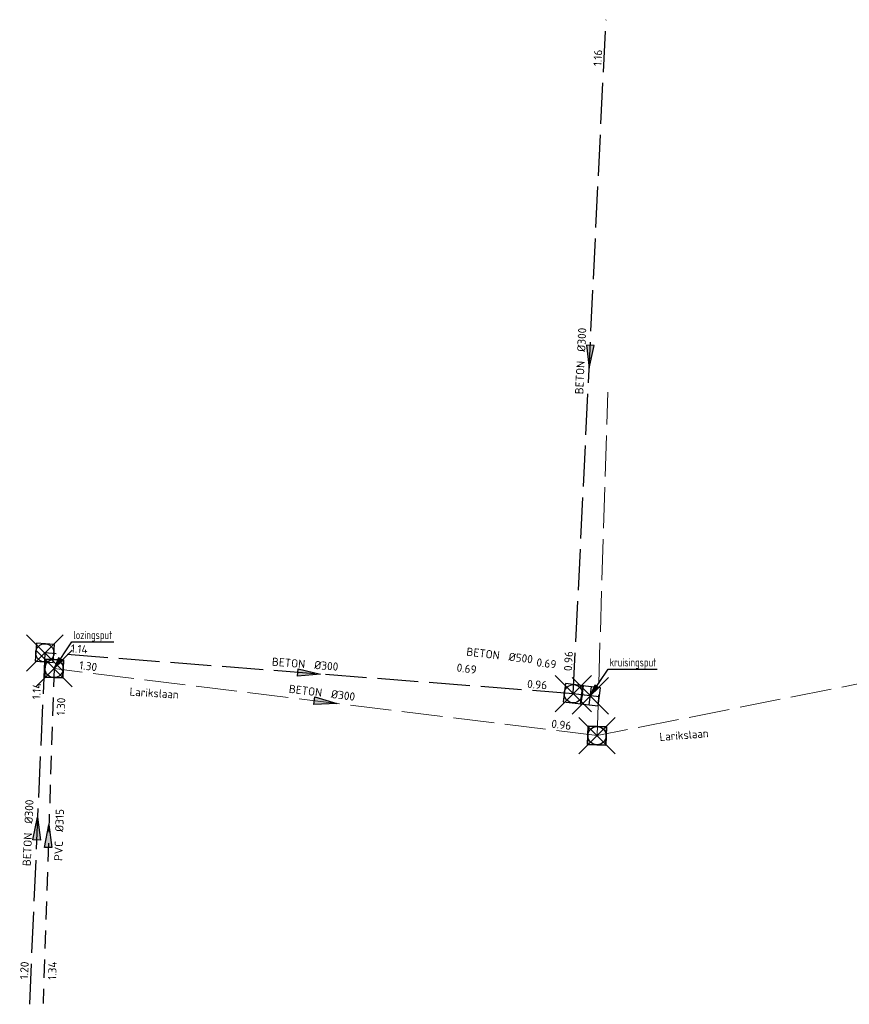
# Model space of a CAD drawing. Header units: metres. Extents: x 157108 to 159104, y 459683 to 461645.
# Tile 3 of 24: x 157328 to 157464, y 461293 to 461456. Entities that reach past the tile are written whole.
import ezdxf
from ezdxf.enums import TextEntityAlignment as Align

# ---------------------------------------------------------------- set-up
doc = ezdxf.new("R2010")
doc.units = ezdxf.units.M
doc.header["$LTSCALE"] = 0.75
doc.header["$PDMODE"] = 3
doc.header["$PDSIZE"] = 3
for name, pattern in [('RI-DWA_BETON-SO', [11.4, 9, -2.4]), ('RI-DWA_PVC-SO', [6.4, 4, -2.4]), ('RI-HWA_BETON-SO', [11.4, 9, -2.4])]:
    doc.linetypes.add(name, pattern=pattern)
doc.layers.get('0').update_dxf_attribs({"lineweight": 25})
doc.layers.get('defpoints').update_dxf_attribs({"lineweight": 25})
for name, color, linetype in [('B-OI-AANPIJLING', 1, 'Continuous'), ('B-OI-RI-DWA_RIOOLLEIDING_PVC_315-G', 42, 'RI-DWA_PVC-SO'), ('B-OI-RI-HWA_RIOOLLEIDING_BETON_300-G', 151, 'RI-HWA_BETON-SO'), ('B-OI-RI-HWA_RIOOLLEIDING_BETON_500-G', 151, 'RI-HWA_BETON-SO'), ('B-OI-T15-OPMERKINGEN', 124, 'Continuous')]:
    doc.layers.add(name, color=color, linetype=linetype)
for name, color, linetype, lineweight in [('B-OI-RI-DWA_RIOOLLEIDING_BETON_300-G', 42, 'RI-DWA_BETON-SO', 18), ('B-OI-RI-DWA_RIOOLPUT_INSPECTIEPUT-S', 42, 'Continuous', 25), ('B-OI-RI-DWA_STROOMRICHTING-S', 42, 'Continuous', 25), ('B-OI-RI-HWA_RIOOLPUT_INSPECTIEPUT-S', 151, 'Continuous', 25), ('B-OI-RI-HWA_RIOOLPUT_KRUISPUT-S', 151, 'Continuous', 25), ('B-OI-RI-HWA_STROOMRICHTING-S', 151, 'Continuous', 25), ('B-PV-OG-TOPOGRAFIE-T18', 1, 'Continuous', 18)]:
    doc.layers.add(name, color=color, linetype=linetype, lineweight=lineweight)
for name, color, linetype, plot in [('inspectie put', 7, 'Continuous', False), ('kruisingsput', 7, 'Continuous', False), ('lozingsput', 7, 'Continuous', False)]:
    doc.layers.add(name, color=color, linetype=linetype, plot=plot)
doc.layers.get('0').freeze()
doc.styles.add('NLCS-ISO', font='isocpeur.ttf')
doc.styles.add('NLCS-ISO-M200-T18', font='NLCS-ISO.ttf', dxfattribs={"height": 0.36})
doc.styles.add('NLCS-ISO-M750-T18_CURSIEF', font='NLCS-ISO.ttf', dxfattribs={"oblique": 15, "height": 1.35})

# ---------------------------------------------------------------- blocks, each defined once
blk = doc.blocks.new('*U356')
at = {"ltscale": 0.1}
blk.add_hatch(color=256, dxfattribs=at).paths.add_polyline_path([(2.5, 0), (-2.5, -0.83), (-2.5, 0.83)])
at = {"ltscale": 0.1, "flags": 128}
blk.add_lwpolyline([(2.5, 0), (-2.5, -0.83), (-2.5, 0.83)], close=True, dxfattribs=at)
at = {"ltscale": 0.1, "style": 'NLCS-ISO'}
for tag, p in [('BOBL', (-27.51, -3.24)), ('MAT', (-1, -3.74))]:
    blk.add_attdef(tag, text='', height=1.8, dxfattribs=at).set_placement(p, align=Align.BOTTOM_RIGHT)
for tag, p in [('DIA', (1, -3.74)), ('BOBR', (26.57, -3.23))]:
    blk.add_attdef(tag, text='', height=1.8, dxfattribs=at).set_placement(p, align=Align.BOTTOM_LEFT)
at = {"layer": 'defpoints', "ltscale": 0.1, "style": 'NLCS-ISO', "flags": 1}
blk.add_attdef('JVA', text='', height=1.8, dxfattribs=at).set_placement((0, -1), align=Align.TOP_CENTER)
blk = doc.blocks.new('*U304')
at = {"ltscale": 0.1, "style": 'NLCS-ISO'}
for tag, p in [('MAT', (-1, 0.5)), ('BOBL', (-5.66, -3.24))]:
    blk.add_attdef(tag, text='', height=1.8, dxfattribs=at).set_placement(p, align=Align.BOTTOM_RIGHT)
for tag, p in [('DIA', (1, 0.5)), ('BOBR', (7.22, 0))]:
    blk.add_attdef(tag, text='', height=1.8, dxfattribs=at).set_placement(p, align=Align.BOTTOM_LEFT)
at = {"layer": 'defpoints', "ltscale": 0.1, "style": 'NLCS-ISO', "flags": 1}
blk.add_attdef('JVA', text='', height=1.8, dxfattribs=at).set_placement((0, -1), align=Align.TOP_CENTER)
blk = doc.blocks.new('*U360')
at = {"ltscale": 0.1}
blk.add_hatch(color=256, dxfattribs=at).paths.add_polyline_path([(2.5, 0), (-2.5, -0.83), (-2.5, 0.83)])
at = {"ltscale": 0.1, "flags": 128}
blk.add_lwpolyline([(2.5, 0), (-2.5, -0.83), (-2.5, 0.83)], close=True, dxfattribs=at)
at = {"ltscale": 0.1, "style": 'NLCS-ISO'}
for tag, p in [('BOBL', (-50.78, 0)), ('MAT', (-1, 0.5))]:
    blk.add_attdef(tag, text='', height=1.8, dxfattribs=at).set_placement(p, align=Align.BOTTOM_RIGHT)
for tag, p in [('DIA', (1, 0.5)), ('BOBR', (49.84, -0.03))]:
    blk.add_attdef(tag, text='', height=1.8, dxfattribs=at).set_placement(p, align=Align.BOTTOM_LEFT)
at = {"layer": 'defpoints', "ltscale": 0.1, "style": 'NLCS-ISO', "flags": 1}
blk.add_attdef('JVA', text='', height=1.8, dxfattribs=at).set_placement((0, -1), align=Align.TOP_CENTER)
blk = doc.blocks.new('*U357')
at = {"ltscale": 0.1}
blk.add_hatch(color=256, dxfattribs=at).paths.add_polyline_path([(2.5, 0), (-2.5, -0.83), (-2.5, 0.83)])
at = {"ltscale": 0.1, "flags": 128}
blk.add_lwpolyline([(2.5, 0), (-2.5, -0.83), (-2.5, 0.83)], close=True, dxfattribs=at)
at = {"ltscale": 0.1, "style": 'NLCS-ISO'}
for tag, p in [('BOBL', (-48.92, 0)), ('MAT', (-1, 0.5))]:
    blk.add_attdef(tag, text='', height=1.8, dxfattribs=at).set_placement(p, align=Align.BOTTOM_RIGHT)
for tag, p in [('DIA', (1, 0.5)), ('BOBR', (47.98, -0.03))]:
    blk.add_attdef(tag, text='', height=1.8, dxfattribs=at).set_placement(p, align=Align.BOTTOM_LEFT)
at = {"layer": 'defpoints', "ltscale": 0.1, "style": 'NLCS-ISO', "flags": 1}
blk.add_attdef('JVA', text='', height=1.8, dxfattribs=at).set_placement((0, -1), align=Align.TOP_CENTER)
blk = doc.blocks.new('*U358')
at = {"ltscale": 0.1}
blk.add_hatch(color=256, dxfattribs=at).paths.add_polyline_path([(-2.5, 0), (2.5, -0.83), (2.5, 0.83)])
at = {"ltscale": 0.1, "flags": 128}
blk.add_lwpolyline([(-2.5, 0), (2.5, -0.83), (2.5, 0.83)], close=True, dxfattribs=at)
at = {"ltscale": 0.1, "style": 'NLCS-ISO'}
for tag, p in [('BOBL', (-64.83, 0)), ('MAT', (-1, 0.5))]:
    blk.add_attdef(tag, text='', height=1.8, dxfattribs=at).set_placement(p, align=Align.BOTTOM_RIGHT)
for tag, p in [('DIA', (1, 0.5)), ('BOBR', (63.88, -0.04))]:
    blk.add_attdef(tag, text='', height=1.8, dxfattribs=at).set_placement(p, align=Align.BOTTOM_LEFT)
at = {"layer": 'defpoints', "ltscale": 0.1, "style": 'NLCS-ISO', "flags": 1}
blk.add_attdef('JVA', text='', height=1.8, dxfattribs=at).set_placement((0, -1), align=Align.TOP_CENTER)
blk = doc.blocks.new('*U354')
at = {"ltscale": 0.1}
blk.add_hatch(color=256, dxfattribs=at).paths.add_polyline_path([(2.5, 0), (-2.5, -0.83), (-2.5, 0.83)])
at = {"ltscale": 0.1, "flags": 128}
blk.add_lwpolyline([(2.5, 0), (-2.5, -0.83), (-2.5, 0.83)], close=True, dxfattribs=at)
at = {"ltscale": 0.1, "style": 'NLCS-ISO'}
for tag, p in [('BOBL', (-29.32, 0)), ('MAT', (-1, 0.5))]:
    blk.add_attdef(tag, text='', height=1.8, dxfattribs=at).set_placement(p, align=Align.BOTTOM_RIGHT)
for tag, p in [('DIA', (1, 0.5)), ('BOBR', (28.37, -0.01))]:
    blk.add_attdef(tag, text='', height=1.8, dxfattribs=at).set_placement(p, align=Align.BOTTOM_LEFT)
at = {"layer": 'defpoints', "ltscale": 0.1, "style": 'NLCS-ISO', "flags": 1}
blk.add_attdef('JVA', text='', height=1.8, dxfattribs=at).set_placement((0, -1), align=Align.TOP_CENTER)
blk = doc.blocks.new('SRI-PUT_KRUISPUT-SO')
for p, q in [((-2, 0), (2, 0)), ((0, 2), (0, -2))]:
    blk.add_line(p, q)
at = {"flags": 128}
blk.add_lwpolyline([(-2, -2), (2, -2), (2, 2), (-2, 2)], close=True, dxfattribs=at)
blk.add_solid([(2, -2), (2, 2), (2, -2)])
blk = doc.blocks.new('B-SRI-PUT_DWA-SO')
at = {"flags": 128}
blk.add_lwpolyline([(-2, 2), (2, 2), (2, -2), (-2, -2)], close=True, dxfattribs=at)
at = {"lineweight": -3, "flags": 128}
blk.add_lwpolyline([(2, -2), (2, 2), (-2, 2), (-2, -2)], close=True, dxfattribs=at)
at = {"lineweight": -3}
blk.add_circle((0, 0), 2, dxfattribs=at)
blk = doc.blocks.new('B-SRI-PUT_HWA-SO')
at = {"lineweight": -3, "flags": 128}
blk.add_lwpolyline([(-2, -2), (2, -2), (2, 2), (-2, 2)], close=True, dxfattribs=at)
at = {"lineweight": -3}
blk.add_circle((0, 0), 2, dxfattribs=at)

msp = doc.modelspace()

# ---------------------------------------------------------------- linework, layer by layer
at = {"layer": 'B-OI-AANPIJLING', "flags": 128}
for points in [[(157333.3, 461348.55), (157334.66, 461349.9), (157334.03, 461350.32), (157333.3, 461348.55), (157334.13, 461350.25), (157334.24, 461350.18), (157333.3, 461348.55), (157334.45, 461350.04), (157334.55, 461349.97), (157333.3, 461348.55), (157336.25, 461352.94), (157343.13, 461352.94)], [(157421.69, 461344.05), (157423.05, 461345.39), (157422.42, 461345.82), (157421.69, 461344.05), (157422.52, 461345.75), (157422.63, 461345.68), (157421.69, 461344.05), (157422.84, 461345.53), (157422.95, 461345.46), (157421.69, 461344.05), (157424.64, 461348.44), (157432.69, 461348.44)]]:
    msp.add_lwpolyline(points, dxfattribs=at)
at = {"layer": 'B-OI-RI-DWA_RIOOLLEIDING_BETON_300-G'}
for p, q in [((157422.8, 461337.49), (157424.6, 461394.09)), ((157520.08, 461356.8), (157422.8, 461337.49)), ((157422.8, 461337.49), (157333.3, 461348.55))]:
    msp.add_line(p, q, dxfattribs=at)
at = {"layer": 'B-OI-RI-DWA_RIOOLLEIDING_PVC_315-G'}
msp.add_line((157333.3, 461348.55), (157331.49, 461293.31), dxfattribs=at)
at = {"layer": 'B-OI-RI-HWA_RIOOLLEIDING_BETON_300-G'}
for p, q in [((157418.89, 461344.39), (157424.28, 461455.5)), ((157331.77, 461351.13), (157329.23, 461293.2)), ((157418.89, 461344.39), (157331.77, 461351.13))]:
    msp.add_line(p, q, dxfattribs=at)
at = {"layer": 'B-OI-RI-HWA_RIOOLLEIDING_BETON_500-G'}
msp.add_line((157421.69, 461344.05), (157418.89, 461344.39), dxfattribs=at)
at = {"layer": 'inspectie put'}
for p in [(157331.77, 461351.13), (157418.89, 461344.39), (157422.8, 461337.49)]:
    msp.add_point(p, dxfattribs=at)
at = {"layer": 'kruisingsput'}
msp.add_point((157421.69, 461344.05), dxfattribs=at)
at = {"layer": 'lozingsput'}
msp.add_point((157333.3, 461348.55), dxfattribs=at)

# ---------------------------------------------------------------- block references
at = {"layer": 'B-OI-RI-DWA_RIOOLPUT_INSPECTIEPUT-S'}
for p, xscale, yscale, zscale, rotation in [((157333.3, 461348.55), 0.7500000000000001, 0.7500000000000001, 0.7500000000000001, 268.1234812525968), ((157422.8, 461337.49), 0.75, 0.75, 0.75, 88.17434487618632)]:
    msp.add_blockref('B-SRI-PUT_DWA-SO', p, dxfattribs=dict(at, xscale=xscale, yscale=yscale, zscale=zscale, rotation=rotation))
at = {"layer": 'B-OI-RI-DWA_STROOMRICHTING-S', "xscale": 0.75, "yscale": 0.75, "zscale": 0.75}
for name, p, rotation, values in [('*U360', (157378.05, 461343.02), 352.9559949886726, {'MAT': 'BETON', 'DIA': '%%c300', 'BOBL': '1.30', 'BOBR': '0.96'}), ('*U356', (157332.39, 461320.93), 88.1234812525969, {'MAT': 'PVC', 'DIA': '%%c315', 'BOBL': '1.34', 'BOBR': '1.30'})]:
    msp.add_blockref(name, p, dxfattribs=dict(at, rotation=rotation)).add_auto_attribs(values)
at = {"layer": 'B-OI-RI-HWA_RIOOLPUT_INSPECTIEPUT-S', "xscale": 0.75, "yscale": 0.75, "zscale": 0.75}
for p, rotation in [((157331.77, 461351.13), 355.5739392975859), ((157418.89, 461344.39), 353.1248953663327)]:
    msp.add_blockref('B-SRI-PUT_HWA-SO', p, dxfattribs=dict(at, rotation=rotation))
at = {"layer": 'B-OI-RI-HWA_RIOOLPUT_KRUISPUT-S', "xscale": 0.7500000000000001, "yscale": 0.7500000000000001, "zscale": 0.7500000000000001, "rotation": 173.1248953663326}
msp.add_blockref('SRI-PUT_KRUISPUT-SO', (157421.69, 461344.05), dxfattribs=at)
at = {"layer": 'B-OI-RI-HWA_STROOMRICHTING-S', "xscale": 0.75, "yscale": 0.75, "zscale": 0.75}
for name, p, rotation, values in [('*U358', (157421.59, 461399.94), 87.22594251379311, {'MAT': 'BETON', 'DIA': '%%c300', 'BOBL': '0.96', 'BOBR': '1.16'}), ('*U357', (157375.33, 461347.76), 355.5739392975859, {'MAT': 'BETON', 'DIA': '%%c300', 'BOBL': '1.14', 'BOBR': '0.96'}), ('*U304', (157407.32, 461349.17), 353.1248953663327, {'MAT': 'BETON', 'DIA': '%%c500', 'BOBL': '0.69', 'BOBR': '0.69'}), ('*U354', (157330.5, 461322.17), 87.4892862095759, {'MAT': 'BETON', 'DIA': '%%c300', 'BOBL': '1.20', 'BOBR': '1.14'})]:
    msp.add_blockref(name, p, dxfattribs=dict(at, rotation=rotation)).add_auto_attribs(values)

# ---------------------------------------------------------------- texts
at = {"layer": 'B-OI-T15-OPMERKINGEN', "style": 'NLCS-ISO-M750-T18_CURSIEF', "width": 0.8}
for s, p in [('lozingsput', (157336.46, 461353.41)), ('lozingsput', (157336.46, 461353.41)), ('kruisingsput', (157424.86, 461348.9))]:
    msp.add_text(s, height=1.35, dxfattribs=at).set_placement(p)
at = {"layer": 'B-PV-OG-TOPOGRAFIE-T18', "style": 'NLCS-ISO-M200-T18'}
for rotation, p in [(356.4, (157349.79, 461344.51)), (4.5, (157437.13, 461337.59))]:
    msp.add_text('Larikslaan', height=1.35, rotation=rotation, dxfattribs=at).set_placement(p, align=Align.MIDDLE)

doc.saveas('drawing.dxf')
